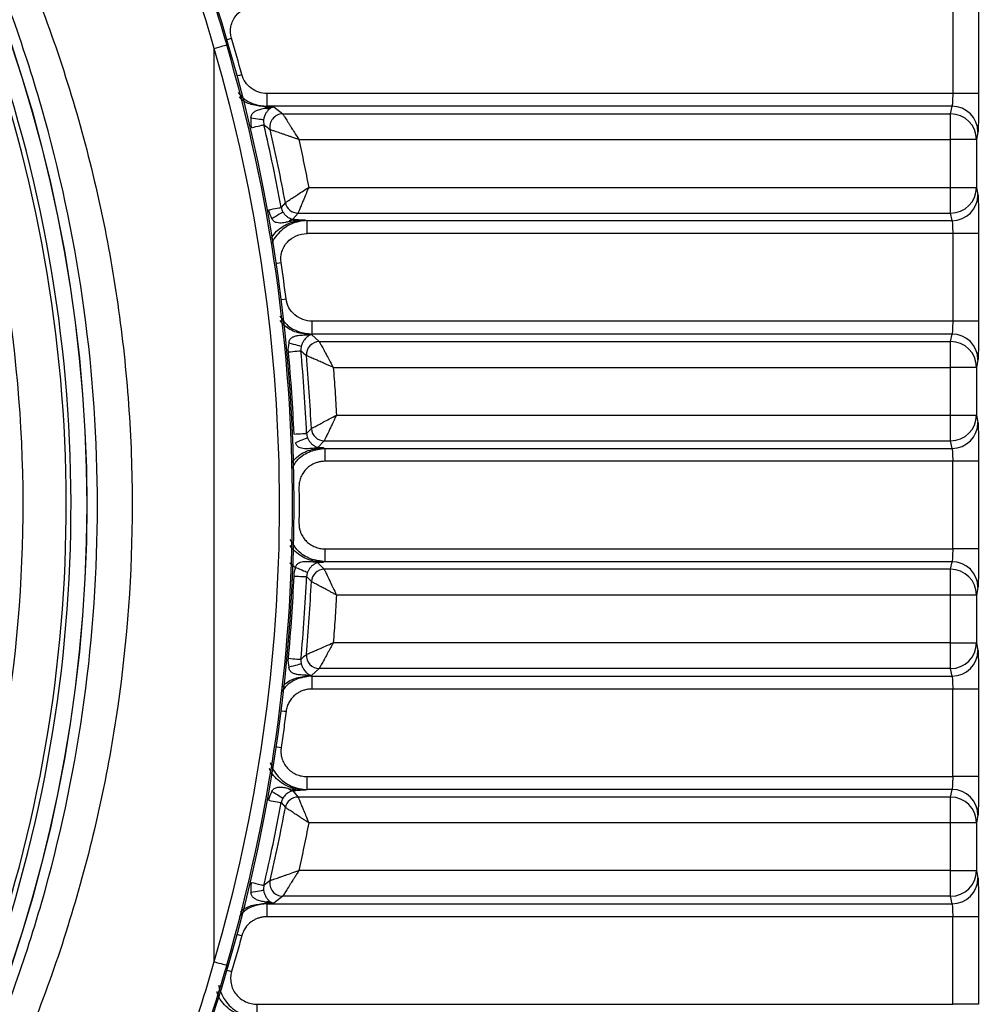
# Model space of a CAD drawing. Header units: millimetres. Extents: x 10 to 272, y 8 to 208.
# Tile 57 of 75: x 92.34 to 101.61, y 167.49 to 177. Entities that reach past the tile are written whole.
import ezdxf

# ---------------------------------------------------------------- set-up
doc = ezdxf.new("R2010")
doc.units = ezdxf.units.MM
doc.styles.add('SLDTEXTSTYLE1', font='TXT', dxfattribs={"width": 0.605})
doc.dimstyles.new('SLDDIMSTYLE3', dxfattribs={"dimtxt": 2.054655, "dimasz": 3, "dimexe": 0, "dimexo": 0.0625, "dimgap": 0.513664, "dimtad": 0, "dimtih": 1, "dimtoh": 1, "dimdec": 1, "dimlfac": 2, "dimrnd": 1e-09, "dimzin": 4, "dimdsep": 46, "dimtxsty": 'SLDTEXTSTYLE1', "dimsah": 1, "dimcen": 0.09, "dimadec": 0, "dimazin": 1, "dimtfac": 1, "dimtdec": 1, "dimtofl": 0, "dimtmove": 0, "dimatfit": 3, "dimfxl": 1, "dimfrac": 2, "dimtolj": 1, "dimtzin": 12, "dimarcsym": 0})

# ---------------------------------------------------------------- blocks, each defined once
blk = doc.blocks.new('_D_7')
at = {"color": 7, "linetype": 'Continuous', "lineweight": 18}
for p, q in [((79.1124, 170.3137), (79.1124, 145.36)), ((95.6124, 161.3137), (95.6124, 145.36)), ((105.8295, 148.4377), (105.1239, 148.4377)), ((105.1239, 148.4377), (105.1239, 145.2823)), ((111.3172, 148.4377), (112.0227, 148.4377)), ((112.0227, 148.4377), (112.0227, 145.2823)), ((79.1124, 146.86), (95.6124, 146.86)), ((95.6124, 146.86), (98.4604, 146.86)), ((105.1239, 145.2823), (105.8295, 145.2823)), ((112.0227, 145.2823), (111.3172, 145.2823))]:
    blk.add_line(p, q, dxfattribs=at)
for points in [[(79.1124, 146.86), (82.1124, 146.352), (82.1124, 147.368)], [(95.6124, 146.86), (92.6124, 147.368), (92.6124, 146.352)]]:
    blk.add_solid(points, dxfattribs=at)
at = {"color": 7, "linetype": 'Continuous', "lineweight": 18, "char_height": 2.11667, "attachment_point": 1, "style": 'SLDTEXTSTYLE1'}
for s, insert in [('33.0', (98.9307, 148.0108)), ('1.30', (105.8295, 148.0108))]:
    blk.add_mtext(s, dxfattribs=dict(at, insert=insert))
blk = doc.blocks.new('_D_8')
at = {"color": 7, "linetype": 'Continuous', "lineweight": 18}
for p, q in [((97.6124, 181.3137), (124.3057, 181.3137)), ((122.8057, 181.3137), (122.8057, 173.5934)), ((122.8057, 173.123), (122.1002, 173.123)), ((122.1002, 173.123), (122.1002, 169.9676)), ((128.2934, 173.123), (128.9989, 173.123)), ((128.9989, 173.123), (128.9989, 169.9676)), ((122.1002, 169.9676), (122.8057, 169.9676)), ((128.9989, 169.9676), (128.2934, 169.9676)), ((122.8057, 163.3137), (122.8057, 169.4973)), ((97.6124, 163.3137), (124.3057, 163.3137))]:
    blk.add_line(p, q, dxfattribs=at)
for points in [[(122.8057, 181.3137), (122.2977, 178.3137), (123.3137, 178.3137)], [(122.8057, 163.3137), (123.3137, 166.3137), (122.2977, 166.3137)]]:
    blk.add_solid(points, dxfattribs=at)
at = {"color": 7, "linetype": 'Continuous', "lineweight": 18, "char_height": 2.11667, "attachment_point": 1, "style": 'SLDTEXTSTYLE1'}
for s, insert in [('36.0', (115.9069, 172.6962)), ('1.42', (122.8057, 172.6962))]:
    blk.add_mtext(s, dxfattribs=dict(at, insert=insert))

msp = doc.modelspace()

# ---------------------------------------------------------------- linework, layer by layer
at = {"color": 7, "linetype": 'Continuous', "lineweight": 25}
for p, q in [((101.3486, 177.1367), (101.3486, 176.2906)), ((101.5986, 177.1367), (101.5986, 176.2906)), ((94.2156, 167.9029), (94.2156, 176.7245)), ((94.7258, 176.1661), (94.7258, 176.2906)), ((101.3486, 176.2906), (94.7258, 176.2906)), ((101.5986, 176.2906), (101.3486, 176.2906)), ((94.7258, 176.1661), (94.7115, 176.1612)), ((94.7115, 176.1612), (94.791, 176.1612)), ((94.7115, 176.1492), (94.7115, 176.1612)), ((101.3426, 176.1661), (94.7258, 176.1661)), ((94.791, 176.1612), (94.8767, 176.0933)), ((94.8767, 176.0933), (101.3281, 176.0933)), ((101.3281, 176.0933), (101.3426, 176.1661)), ((101.3281, 175.8442), (101.3281, 176.0933)), ((101.5926, 175.9171), (101.578, 175.8442)), ((95.0326, 175.8442), (101.3281, 175.8442)), ((101.3281, 175.3832), (101.3281, 175.8442)), ((101.578, 175.8442), (101.3281, 175.8442)), ((101.578, 175.8442), (101.578, 175.3832)), ((95.1279, 175.3832), (101.3281, 175.3832)), ((101.3281, 175.1341), (101.3281, 175.3832)), ((101.3281, 175.3832), (101.578, 175.3832)), ((101.578, 175.3832), (101.5926, 175.3103)), ((94.9022, 175.236), (94.8622, 175.1883)), ((95.0247, 175.1341), (94.9757, 175.0753)), ((95.0247, 175.1341), (101.3281, 175.1341)), ((101.3426, 175.0613), (101.3281, 175.1341)), ((95.0964, 175.0662), (95.1124, 175.0613)), ((95.1124, 175.0613), (101.3426, 175.0613)), ((95.1124, 174.9367), (95.1124, 175.0613)), ((101.3486, 174.9367), (95.1124, 174.9367)), ((101.5986, 174.9367), (101.3486, 174.9367)), ((101.3486, 174.9367), (101.3486, 174.0906)), ((101.5986, 174.9367), (101.5986, 174.0906)), ((95.1602, 173.9661), (95.1602, 174.0906)), ((101.3486, 174.0906), (95.1602, 174.0906)), ((101.5986, 174.0906), (101.3486, 174.0906)), ((95.1602, 173.9661), (95.1456, 173.9612)), ((95.1548, 173.9612), (95.2293, 173.8933)), ((101.3426, 173.9661), (95.1602, 173.9661)), ((95.2293, 173.8933), (101.3281, 173.8933)), ((101.3281, 173.8933), (101.3426, 173.9661)), ((101.3281, 173.6442), (101.3281, 173.8933)), ((101.5926, 173.7171), (101.578, 173.6442)), ((95.365, 173.6442), (101.3281, 173.6442)), ((101.3281, 173.1832), (101.3281, 173.6442)), ((101.578, 173.6442), (101.3281, 173.6442)), ((101.578, 173.6442), (101.578, 173.1832)), ((95.3962, 173.1832), (101.3281, 173.1832)), ((101.3281, 172.9341), (101.3281, 173.1832)), ((101.3281, 173.1832), (101.578, 173.1832)), ((101.578, 173.1832), (101.5926, 173.1103)), ((95.1533, 173.0529), (95.1075, 173.0053)), ((95.2777, 172.9341), (95.2169, 172.8705)), ((95.2777, 172.9341), (101.3281, 172.9341)), ((101.3426, 172.8613), (101.3281, 172.9341)), ((95.2169, 172.8705), (95.2715, 172.8662)), ((95.2715, 172.8662), (95.2866, 172.8613)), ((95.2866, 172.8613), (101.3426, 172.8613)), ((95.2866, 172.7367), (95.2866, 172.8613)), ((101.3486, 172.7367), (95.2866, 172.7367)), ((101.5986, 172.7367), (101.3486, 172.7367)), ((101.3486, 171.8906), (101.3486, 172.7367)), ((101.5986, 172.7367), (101.5986, 171.8906)), ((95.2866, 171.8906), (101.3486, 171.8906)), ((101.5986, 171.8906), (101.3486, 171.8906)), ((94.9445, 171.7562), (95.0014, 171.7112)), ((95.2715, 171.7612), (95.2169, 171.7568)), ((95.2169, 171.7568), (95.2777, 171.6933)), ((95.2866, 171.7661), (95.2715, 171.7612)), ((101.3426, 171.7661), (95.2866, 171.7661)), ((101.3281, 171.6933), (101.3426, 171.7661)), ((95.1075, 171.6221), (95.1533, 171.5745)), ((101.3281, 171.6933), (95.2777, 171.6933)), ((101.3281, 171.4442), (101.3281, 171.6933)), ((101.5926, 171.5171), (101.578, 171.4442)), ((101.3281, 171.4442), (95.3962, 171.4442)), ((101.3281, 170.9832), (101.3281, 171.4442)), ((101.578, 171.4442), (101.3281, 171.4442)), ((101.578, 171.4442), (101.578, 170.9832)), ((101.3281, 170.9832), (95.365, 170.9832)), ((101.3281, 170.7341), (101.3281, 170.9832)), ((101.3281, 170.9832), (101.578, 170.9832)), ((101.578, 170.9832), (101.5926, 170.9103)), ((95.1456, 170.6662), (95.1602, 170.6613)), ((95.2293, 170.7341), (95.1548, 170.6662)), ((95.1602, 170.6613), (101.3426, 170.6613)), ((95.1602, 170.5367), (95.1602, 170.6613)), ((101.3281, 170.7341), (95.2293, 170.7341)), ((101.3426, 170.6613), (101.3281, 170.7341)), ((101.3486, 170.5367), (95.1602, 170.5367)), ((101.5986, 170.5367), (101.3486, 170.5367)), ((101.3486, 169.6906), (101.3486, 170.5367)), ((101.5986, 170.5367), (101.5986, 169.6906)), ((95.1124, 169.5661), (95.1124, 169.6906)), ((95.1124, 169.6906), (101.3486, 169.6906)), ((101.5986, 169.6906), (101.3486, 169.6906)), ((94.9757, 169.5521), (95.0247, 169.4933)), ((95.1124, 169.5661), (95.0964, 169.5612)), ((101.3426, 169.5661), (95.1124, 169.5661)), ((101.3281, 169.4933), (101.3426, 169.5661)), ((94.8622, 169.439), (94.9022, 169.3914)), ((101.3281, 169.4933), (95.0247, 169.4933)), ((101.3281, 169.2442), (101.3281, 169.4933)), ((101.3281, 169.2442), (95.1279, 169.2442)), ((101.3281, 168.7832), (101.3281, 169.2442)), ((101.578, 169.2442), (101.3281, 169.2442)), ((101.5926, 169.3171), (101.578, 169.2442)), ((101.578, 169.2442), (101.578, 168.7832)), ((101.3281, 168.7832), (95.0326, 168.7832)), ((101.3281, 168.5341), (101.3281, 168.7832)), ((101.3281, 168.7832), (101.578, 168.7832)), ((101.578, 168.7832), (101.5926, 168.7103)), ((94.7115, 168.4662), (94.7115, 168.4782)), ((94.7115, 168.4662), (94.7258, 168.4613)), ((94.791, 168.4662), (94.7115, 168.4662)), ((94.8767, 168.5341), (94.791, 168.4662)), ((101.3281, 168.5341), (94.8767, 168.5341)), ((101.3426, 168.4613), (101.3281, 168.5341)), ((94.7258, 168.4613), (101.3426, 168.4613)), ((94.7258, 168.3367), (94.7258, 168.4613)), ((101.3486, 168.3367), (94.7258, 168.3367)), ((101.5986, 168.3367), (101.3486, 168.3367)), ((101.3486, 167.4906), (101.3486, 168.3367)), ((101.5986, 168.3367), (101.5986, 167.4906)), ((94.6308, 167.3661), (94.6308, 167.4906)), ((94.6308, 167.4906), (101.3486, 167.4906)), ((101.5986, 167.4906), (101.3486, 167.4906))]:
    msp.add_line(p, q, dxfattribs=at)
at = {"color": 7, "linetype": 'Continuous', "lineweight": 25, "flags": 128}
for points in [[(94.2156, 176.7245), (94.2387, 176.7313), (94.261, 176.7378), (94.2816, 176.7438), (94.2997, 176.7491), (94.3146, 176.7534), (94.3258, 176.7567), (94.3329, 176.7588), (94.3355, 176.7595)], [(94.3375, 176.8097), (94.3442, 176.8117), (94.3632, 176.8173), (94.3827, 176.8231)], [(94.4362, 176.4605), (94.443, 176.4623), (94.4621, 176.4675), (94.4818, 176.4728)], [(94.5702, 176.056), (94.5924, 176.0525), (94.6139, 176.0491), (94.634, 176.0459), (94.652, 176.0431), (94.6673, 176.0407), (94.6794, 176.0388), (94.688, 176.0374), (94.6927, 176.0367)], [(94.5739, 175.9595), (94.5963, 175.9648), (94.6179, 175.9699), (94.6381, 175.9747), (94.656, 175.9789), (94.6712, 175.9825), (94.683, 175.9853), (94.691, 175.9871), (94.6951, 175.9881)], [(94.7397, 175.166), (94.7624, 175.1701), (94.7843, 175.1741), (94.8047, 175.1778), (94.8228, 175.1811), (94.8381, 175.1839), (94.85, 175.1861), (94.8581, 175.1876), (94.8622, 175.1883)], [(94.8787, 175.1449), (94.8748, 175.1425), (94.8676, 175.138), (94.8572, 175.1316), (94.844, 175.1234), (94.8284, 175.1138), (94.811, 175.103), (94.7923, 175.0915), (94.773, 175.0795)], [(94.8147, 174.649), (94.8216, 174.65), (94.8412, 174.6529), (94.8614, 174.6559)], [(94.8627, 174.2998), (94.8696, 174.3007), (94.8893, 174.3032), (94.9095, 174.3057)], [(94.9288, 173.7935), (94.9518, 173.7956), (94.9739, 173.7977), (94.9945, 173.7996), (95.0129, 173.8013), (95.0284, 173.8028), (95.0404, 173.8039), (95.0487, 173.8047), (95.0528, 173.8051)], [(94.9359, 173.8803), (94.9578, 173.8746), (94.9789, 173.869), (94.9987, 173.8638), (95.0164, 173.8592), (95.0314, 173.8553), (95.0432, 173.8522), (95.0515, 173.85), (95.056, 173.8488)], [(94.9831, 172.9999), (95.0061, 173.0009), (95.0283, 173.0019), (95.049, 173.0028), (95.0674, 173.0036), (95.083, 173.0043), (95.0951, 173.0048), (95.1033, 173.0051), (95.1075, 173.0053)], [(95.1164, 172.9632), (95.1122, 172.9615), (95.1043, 172.9582), (95.0929, 172.9536), (95.0786, 172.9477), (95.0616, 172.9408), (95.0427, 172.9331), (95.0224, 172.9248), (95.0014, 172.9162)], [(95.0014, 171.7112), (95.0224, 171.7026), (95.0427, 171.6943), (95.0616, 171.6866), (95.0786, 171.6797), (95.0929, 171.6738), (95.1043, 171.6691), (95.1122, 171.6659), (95.1164, 171.6642)], [(94.9831, 171.6274), (95.0061, 171.6264), (95.0283, 171.6255), (95.049, 171.6246), (95.0674, 171.6238), (95.083, 171.6231), (95.0951, 171.6226), (95.1033, 171.6222), (95.1075, 171.6221)], [(94.9288, 170.8339), (94.9518, 170.8317), (94.9739, 170.8297), (94.9945, 170.8277), (95.0129, 170.826), (95.0284, 170.8246), (95.0404, 170.8235), (95.0487, 170.8227), (95.0528, 170.8223)], [(95.056, 170.7786), (95.0515, 170.7774), (95.0432, 170.7752), (95.0314, 170.7721), (95.0164, 170.7682), (94.9987, 170.7635), (94.9789, 170.7584), (94.9578, 170.7528), (94.9359, 170.7471)], [(94.8627, 170.3276), (94.8696, 170.3267), (94.8893, 170.3242), (94.9095, 170.3217)], [(94.8147, 169.9784), (94.8216, 169.9774), (94.8412, 169.9744), (94.8614, 169.9714)], [(94.773, 169.5479), (94.7923, 169.5359), (94.811, 169.5243), (94.8284, 169.5136), (94.844, 169.5039), (94.8572, 169.4958), (94.8676, 169.4893), (94.8748, 169.4849), (94.8787, 169.4825)], [(94.7397, 169.4614), (94.7624, 169.4573), (94.7843, 169.4533), (94.8047, 169.4495), (94.8228, 169.4462), (94.8381, 169.4434), (94.85, 169.4413), (94.8581, 169.4398), (94.8622, 169.439)], [(94.5739, 168.6679), (94.5963, 168.6626), (94.6179, 168.6575), (94.6381, 168.6527), (94.656, 168.6485), (94.6712, 168.6449), (94.683, 168.6421), (94.691, 168.6402), (94.6951, 168.6393)], [(94.6927, 168.5907), (94.688, 168.5899), (94.6794, 168.5886), (94.6673, 168.5867), (94.652, 168.5843), (94.634, 168.5814), (94.6139, 168.5783), (94.5924, 168.5749), (94.5702, 168.5714)], [(94.4362, 168.1669), (94.443, 168.165), (94.4621, 168.1599), (94.4818, 168.1545)], [(94.2156, 167.9029), (94.2387, 167.8961), (94.261, 167.8896), (94.2816, 167.8836), (94.2997, 167.8783), (94.3146, 167.8739), (94.3258, 167.8707), (94.3329, 167.8686), (94.3355, 167.8678)], [(94.3384, 167.8208), (94.3451, 167.8188), (94.3641, 167.8132), (94.3836, 167.8074)]]:
    msp.add_lwpolyline(points, dxfattribs=at)
at = {"color": 7, "linetype": 'Continuous', "lineweight": 25}
for radius in [13.8722, 13.8708]:
    msp.add_circle((79.1124, 172.3137), radius, dxfattribs=at)
for centre, radius, start, end in [((79.1124, 172.3137), 15.875, 327.53824, 32.46176), ((79.1124, 172.3137), 13.6734, 340.19547, 20.04955), ((79.1124, 172.3137), 13.7197, 340.19661, 20.04955), ((79.1124, 172.3137), 13.2568, 340.19547, 20.04955), ((79.1124, 172.3137), 15.859, 343.71973, 16.28027), ((79.1124, 172.3137), 15.7341, 343.71973, 16.28027), ((94.7392, 176.22), 0.0761, 248.62044, 282.45028), ((94.8782, 175.9675), 0.1257, 90.68202, 192.37157), ((101.3281, 175.8433), 0.25, 0.20738, 90.00264), ((101.3426, 175.9162), 0.25, 0.20722, 90.00237), ((79.1124, 172.3137), 16.01, 10.34375, 13.26809), ((79.1124, 172.3137), 16.0579, 10.48538, 13.05371), ((101.3281, 175.3841), 0.25, 269.99739, 359.7926), ((101.3426, 175.3112), 0.25, 269.99766, 359.79275), ((95.0255, 175.2597), 0.1256, 190.89181, 269.59352), ((94.9863, 175.01), 0.0662, 99.28424, 142.46122), ((95.2306, 173.7676), 0.1257, 90.56841, 184.59), ((101.3281, 173.6433), 0.25, 0.20743, 90.00261), ((101.3426, 173.7162), 0.25, 0.20723, 90.00236), ((79.1124, 172.3137), 16.01, 2.47594, 5.34508), ((79.1124, 172.3137), 16.0579, 2.63854, 5.1587), ((101.3281, 173.1841), 0.25, 269.99742, 359.79257), ((95.2788, 173.0597), 0.1256, 183.11837, 269.52049), ((101.3426, 173.1112), 0.25, 269.99765, 359.79275), ((95.2234, 172.8093), 0.0616, 96.02249, 117.9555), ((95.2234, 171.8181), 0.0616, 242.0445, 263.97751), ((101.3426, 171.5162), 0.25, 0.20725, 90.00235), ((79.1124, 172.3137), 16.01, 354.65492, 357.52406), ((95.2788, 171.5676), 0.1256, 90.47951, 176.88163), ((101.3281, 171.4433), 0.25, 0.20743, 90.00258), ((79.1124, 172.3137), 16.0579, 354.8413, 357.36146), ((101.3281, 170.9841), 0.25, 269.99739, 359.79257), ((95.2306, 170.8598), 0.1257, 175.41, 269.43159), ((101.3426, 170.9112), 0.25, 269.99764, 359.79277), ((94.9863, 169.6173), 0.0662, 217.53878, 260.71576), ((101.3426, 169.3162), 0.25, 0.20725, 90.00234), ((79.1124, 172.3137), 16.01, 346.73191, 349.65625), ((95.0255, 169.3677), 0.1256, 90.40648, 169.10819), ((101.3281, 169.2433), 0.25, 0.2074, 90.00261), ((79.1124, 172.3137), 16.0579, 346.94629, 349.51462), ((101.3281, 168.7841), 0.25, 269.99736, 359.79262), ((94.8782, 168.6598), 0.1257, 167.62843, 269.31798), ((101.3426, 168.7112), 0.25, 269.99763, 359.79278), ((94.7392, 168.4074), 0.0761, 77.54972, 111.37956)]:
    msp.add_arc(centre, radius, start, end, dxfattribs=at)
for points, knots in [([(92.4871, 180.8286), (92.8898, 180.1992), (93.2454, 179.5445), (93.7082, 178.5265), (93.8506, 178.1811), (94.1115, 177.4785), (94.2301, 177.1207), (94.3355, 176.7595)], [0, 0, 0, 0, 0.5, 0.5, 0.75, 0.75, 1, 1, 1, 1]), ([(94.2156, 176.7245), (94.0096, 177.4416), (93.7555, 178.1368), (93.154, 179.483), (92.8066, 180.1341), (92.4117, 180.7614)], [0, 0, 0, 0, 0.5, 0.5, 1, 1, 1, 1]), ([(91.2747, 179.6709), (91.6178, 179.1303), (91.9238, 178.5661), (92.3239, 177.6869), (92.4474, 177.3882), (92.674, 176.7801), (92.7775, 176.4694), (93.0533, 175.5299), (93.191, 174.896), (93.3295, 173.9342), (93.3643, 173.6117), (93.4108, 172.9632), (93.4226, 172.6365), (93.4223, 171.6547), (93.3751, 171.0082), (93.1908, 169.7309), (93.0537, 169.1001), (92.78, 168.1659), (92.6769, 167.8555), (92.4494, 167.2442), (92.3255, 166.9443), (91.9243, 166.0619), (91.6177, 165.4969), (91.2747, 164.9565)], [0, 0, 0, 0, 0.125, 0.125, 0.1875, 0.1875, 0.25, 0.25, 0.375, 0.375, 0.4375, 0.4375, 0.5, 0.5, 0.625, 0.625, 0.75, 0.75, 0.8125, 0.8125, 0.875, 0.875, 1, 1, 1, 1]), ([(91.0999, 165.1489), (91.4202, 165.68), (91.7053, 166.234), (92.0771, 167.0965), (92.1917, 167.3894), (92.4017, 167.9853), (92.4967, 168.2874), (92.7488, 169.1964), (92.8747, 169.8095), (93.0439, 171.0494), (93.087, 171.6761), (93.0874, 172.9438), (93.0444, 173.5734), (92.8749, 174.8178), (92.7484, 175.4336), (92.4945, 176.3473), (92.3992, 176.6497), (92.1899, 177.2427), (92.0756, 177.5343), (91.7048, 178.3941), (91.4203, 178.9472), (91.0999, 179.4785)], [0, 0, 0, 0, 0.125, 0.125, 0.1875, 0.1875, 0.25, 0.25, 0.375, 0.375, 0.5, 0.5, 0.625, 0.625, 0.75, 0.75, 0.8125, 0.8125, 0.875, 0.875, 1, 1, 1, 1]), ([(94.3827, 176.8231), (94.3718, 176.8599), (94.3697, 176.8998), (94.3842, 176.9751), (94.4008, 177.0111), (94.4729, 177.1018), (94.5496, 177.1367), (94.6274, 177.1367)], [0, 0, 0, 0, 0.25, 0.25, 0.5, 0.5, 1, 1, 1, 1]), ([(94.7258, 176.2906), (94.671, 176.2906), (94.6169, 176.3079), (94.5288, 176.3727), (94.4962, 176.4197), (94.4818, 176.4728)], [0, 0, 0, 0, 0.5, 0.5, 1, 1, 1, 1]), ([(94.4456, 176.2997), (94.4629, 176.2794), (94.5066, 176.2283), (94.6059, 176.1787), (94.6859, 176.1703), (94.7258, 176.1661)], [0, 0, 0, 0, 0.248179, 0.624904, 1, 1, 1, 1]), ([(101.3486, 176.2906), (101.3486, 176.2598), (101.348, 176.2292), (101.3458, 176.1836), (101.3442, 176.1688), (101.3426, 176.1661)], [0, 0, 0, 0, 0.5, 0.5, 1, 1, 1, 1]), ([(101.5986, 176.2906), (101.5985, 176.2791), (101.5985, 176.256), (101.5984, 176.2218), (101.5983, 176.188), (101.598, 176.144), (101.5976, 176.0919), (101.5969, 176.0364), (101.596, 175.9895), (101.5949, 175.9532), (101.5938, 175.927), (101.593, 175.9204), (101.5926, 175.9171)], [0, 0, 0, 0, 0.062355, 0.124391, 0.18664, 0.24963, 0.374549, 0.498725, 0.622646, 0.748772, 0.87429, 1, 1, 1, 1]), ([(94.7115, 176.1612), (94.6702, 176.165), (94.5881, 176.1726), (94.4983, 176.2111), (94.4631, 176.2489), (94.4562, 176.2564)], [0, 0, 0, 0, 0.446684, 0.890001, 1, 1, 1, 1]), ([(94.5702, 176.056), (94.5707, 176.0612), (94.5718, 176.0715), (94.5776, 176.0858), (94.586, 176.0985), (94.5969, 176.1094), (94.6099, 176.1187), (94.6322, 176.1299), (94.6658, 176.1404), (94.6957, 176.1461), (94.7115, 176.1492)], [0, 0, 0, 0, 0.0786782, 0.1561396, 0.2351429, 0.3178825, 0.406017, 0.5007969, 0.7371431, 1, 1, 1, 1]), ([(94.7556, 176.1457), (94.7536, 176.1443), (94.7476, 176.1399), (94.7388, 176.1317), (94.7297, 176.1213), (94.7199, 176.108), (94.7093, 176.0902), (94.6984, 176.065), (94.6945, 176.0456), (94.6927, 176.0367)], [0, 0, 0, 0, 0.080018, 0.25071, 0.388903, 0.500229, 0.69841, 0.862101, 1, 1, 1, 1]), ([(94.8767, 176.0933), (94.8775, 176.092), (94.8791, 176.0895), (94.8847, 176.0808), (94.8926, 176.0683), (94.903, 176.0516), (94.9159, 176.0309), (94.9304, 176.0078), (94.9461, 175.9827), (94.9657, 175.9513), (94.9948, 175.9053), (95.0186, 175.8669), (95.0326, 175.8442)], [0, 0, 0, 0, 0.0754754, 0.1535847, 0.2347448, 0.3193276, 0.4076619, 0.5000363, 0.5800142, 0.6666152, 0.803794, 1, 1, 1, 1]), ([(95.0326, 175.8442), (95.019, 175.849), (94.9938, 175.8578), (94.9593, 175.8698), (94.9314, 175.8796), (94.9047, 175.889), (94.8786, 175.8981), (94.8412, 175.9111), (94.8011, 175.9247), (94.7668, 175.9365), (94.7591, 175.9393), (94.7554, 175.9406)], [0, 0, 0, 0, 0.106451, 0.197598, 0.273469, 0.33409, 0.420815, 0.500791, 0.681309, 0.846771, 1, 1, 1, 1]), ([(94.9022, 175.236), (94.9033, 175.2367), (94.9055, 175.2382), (94.9131, 175.2431), (94.9239, 175.2502), (94.9383, 175.2595), (94.9563, 175.2711), (94.9804, 175.2867), (95.0148, 175.3095), (95.0652, 175.3424), (95.1056, 175.3687), (95.1279, 175.3832)], [0, 0, 0, 0, 0.07734, 0.156834, 0.238665, 0.323001, 0.409997, 0.499798, 0.627488, 0.794192, 1, 1, 1, 1]), ([(95.1279, 175.3832), (95.1234, 175.3721), (95.1146, 175.3509), (95.1023, 175.3206), (95.0912, 175.2936), (95.0814, 175.27), (95.0728, 175.2496), (95.0655, 175.2323), (95.0542, 175.2053), (95.041, 175.173), (95.0288, 175.1439), (95.026, 175.1373), (95.0247, 175.1341)], [0, 0, 0, 0, 0.092665, 0.1783, 0.256908, 0.328496, 0.393071, 0.450644, 0.501234, 0.677515, 0.843339, 1, 1, 1, 1]), ([(101.5926, 175.3103), (101.5928, 175.309), (101.5932, 175.3063), (101.5938, 175.2982), (101.5944, 175.2872), (101.5951, 175.2684), (101.596, 175.238), (101.5969, 175.1912), (101.5976, 175.1356), (101.5981, 175.0731), (101.5985, 175.0061), (101.5985, 174.9599), (101.5986, 174.9367)], [0, 0, 0, 0, 0.062871, 0.125378, 0.188064, 0.251468, 0.376638, 0.501503, 0.625069, 0.750817, 0.87531, 1, 1, 1, 1]), ([(94.8787, 175.1449), (94.8814, 175.1407), (94.887, 175.1321), (94.8967, 175.1205), (94.9074, 175.1098), (94.919, 175.1002), (94.9301, 175.0927), (94.9415, 175.0862), (94.9531, 175.081), (94.9646, 175.0772), (94.9724, 175.0759), (94.9757, 175.0753)], [0, 0, 0, 0, 0.082634, 0.171738, 0.269941, 0.379179, 0.500858, 0.606556, 0.75046, 0.896977, 1, 1, 1, 1]), ([(94.7669, 174.8935), (94.7786, 174.9108), (94.8054, 174.9506), (94.8639, 174.9986), (94.9592, 175.0525), (95.0415, 175.0607), (95.0964, 175.0662)], [0, 0, 0, 0, 0.161137, 0.368859, 0.578987, 1, 1, 1, 1]), ([(95.1124, 175.0613), (95.0862, 175.0595), (95.0338, 175.0561), (94.9584, 175.0304), (94.8893, 174.9908), (94.8306, 174.9367), (94.7908, 174.8849), (94.7769, 174.8497), (94.7727, 174.8392)], [0, 0, 0, 0, 0.1832311, 0.3666649, 0.5513918, 0.7360738, 0.9216401, 1, 1, 1, 1]), ([(94.9339, 175.0503), (94.9236, 175.0481), (94.9036, 175.0437), (94.875, 175.039), (94.8461, 175.0371), (94.8175, 175.0403), (94.7894, 175.0538), (94.7784, 175.071), (94.773, 175.0795)], [0, 0, 0, 0, 0.176948, 0.342323, 0.499048, 0.680917, 0.842321, 1, 1, 1, 1]), ([(95.0964, 175.0662), (95.0797, 175.0663), (95.0483, 175.0665), (95.0045, 175.0626), (94.9671, 175.0572), (94.9443, 175.0525), (94.9339, 175.0503)], [0, 0, 0, 0, 0.306993, 0.574909, 0.805715, 1, 1, 1, 1]), ([(94.9757, 175.0753), (94.9939, 175.074), (95.0353, 175.0711), (95.0745, 175.068), (95.0964, 175.0662)], [0, 0, 0, 0, 0.440716, 1, 1, 1, 1]), ([(101.3426, 175.0613), (101.3442, 175.0586), (101.3458, 175.0438), (101.348, 174.9982), (101.3486, 174.9676), (101.3486, 174.9367)], [0, 0, 0, 0, 0.5, 0.5, 1, 1, 1, 1]), ([(94.8614, 174.6559), (94.8561, 174.6911), (94.8588, 174.7278), (94.8795, 174.7958), (94.8977, 174.8276), (94.9694, 174.9065), (95.0403, 174.9367), (95.1124, 174.9367)], [0, 0, 0, 0, 0.25, 0.25, 0.5, 0.5, 1, 1, 1, 1]), ([(95.1602, 174.0906), (95.0998, 174.0906), (95.0401, 174.1116), (94.9477, 174.1898), (94.9171, 174.2452), (94.9095, 174.3057)], [0, 0, 0, 0, 0.5, 0.5, 1, 1, 1, 1]), ([(94.848, 174.1416), (94.8687, 174.112), (94.9151, 174.0457), (95.0278, 173.9812), (95.1162, 173.9711), (95.1602, 173.9661)], [0, 0, 0, 0, 0.287741, 0.645022, 1, 1, 1, 1]), ([(95.1456, 173.9612), (95.1, 173.9658), (95.0093, 173.9749), (94.9044, 174.0276), (94.865, 174.0804), (94.8529, 174.0967)], [0, 0, 0, 0, 0.412257, 0.818802, 1, 1, 1, 1]), ([(101.3486, 174.0906), (101.3486, 174.0598), (101.348, 174.0292), (101.3458, 173.9836), (101.3442, 173.9688), (101.3426, 173.9661)], [0, 0, 0, 0, 0.5, 0.5, 1, 1, 1, 1]), ([(101.5986, 174.0906), (101.5985, 174.0791), (101.5985, 174.056), (101.5984, 174.0218), (101.5983, 173.988), (101.598, 173.944), (101.5976, 173.8919), (101.5969, 173.8364), (101.596, 173.7895), (101.5949, 173.7532), (101.5938, 173.727), (101.593, 173.7204), (101.5926, 173.7171)], [0, 0, 0, 0, 0.062355, 0.124391, 0.18664, 0.24963, 0.374549, 0.498725, 0.622646, 0.748772, 0.87429, 1, 1, 1, 1]), ([(94.9359, 173.8803), (94.9369, 173.8861), (94.9388, 173.8973), (94.9464, 173.9123), (94.9565, 173.9248), (94.9723, 173.937), (94.9957, 173.9467), (95.024, 173.9525), (95.0545, 173.9557), (95.0868, 173.9576), (95.1172, 173.9592), (95.1377, 173.9602), (95.1456, 173.9606)], [0, 0, 0, 0, 0.064267, 0.125957, 0.187562, 0.251203, 0.364965, 0.500484, 0.61579, 0.750244, 0.904133, 1, 1, 1, 1]), ([(95.1507, 173.9602), (95.1465, 173.9587), (95.1393, 173.9561), (95.1254, 173.9483), (95.1106, 173.9375), (95.0938, 173.9206), (95.0802, 173.903), (95.0662, 173.8805), (95.0592, 173.8587), (95.056, 173.8488)], [0, 0, 0, 0, 0.142868, 0.249805, 0.499669, 0.636329, 0.749923, 0.885571, 1, 1, 1, 1]), ([(95.2293, 173.8933), (95.23, 173.892), (95.2314, 173.8895), (95.2362, 173.881), (95.2429, 173.8687), (95.2518, 173.8524), (95.2628, 173.8321), (95.2775, 173.805), (95.2988, 173.7669), (95.3286, 173.712), (95.3521, 173.6683), (95.365, 173.6442)], [0, 0, 0, 0, 0.076312, 0.155038, 0.236496, 0.320972, 0.408722, 0.499975, 0.62747, 0.794118, 1, 1, 1, 1]), ([(95.365, 173.6442), (95.3536, 173.6492), (95.3317, 173.6588), (95.3006, 173.6723), (95.2728, 173.6843), (95.2485, 173.695), (95.2275, 173.7042), (95.2098, 173.7121), (95.1816, 173.7246), (95.1472, 173.7392), (95.1158, 173.7529), (95.1087, 173.756), (95.1053, 173.7575)], [0, 0, 0, 0, 0.093892, 0.180315, 0.259284, 0.330818, 0.394938, 0.451666, 0.501031, 0.679777, 0.845372, 1, 1, 1, 1]), ([(95.1533, 173.0529), (95.1545, 173.0536), (95.157, 173.0549), (95.1652, 173.0593), (95.1769, 173.0656), (95.1927, 173.074), (95.2122, 173.0843), (95.2383, 173.0982), (95.2754, 173.1185), (95.3293, 173.1474), (95.3724, 173.1704), (95.3962, 173.1832)], [0, 0, 0, 0, 0.076857, 0.155995, 0.237654, 0.322053, 0.409393, 0.499861, 0.626984, 0.793651, 1, 1, 1, 1]), ([(95.3962, 173.1832), (95.391, 173.1722), (95.3811, 173.1511), (95.367, 173.121), (95.3544, 173.0942), (95.3432, 173.0707), (95.3334, 173.0504), (95.3251, 173.0332), (95.312, 173.0062), (95.2967, 172.9736), (95.2826, 172.944), (95.2793, 172.9373), (95.2777, 172.9341)], [0, 0, 0, 0, 0.092952, 0.178773, 0.257467, 0.329041, 0.393506, 0.450874, 0.501168, 0.678473, 0.844189, 1, 1, 1, 1]), ([(101.5926, 173.1103), (101.5928, 173.109), (101.5932, 173.1063), (101.5938, 173.0982), (101.5944, 173.0872), (101.5951, 173.0684), (101.596, 173.038), (101.5969, 172.9912), (101.5976, 172.9356), (101.5981, 172.8731), (101.5985, 172.8061), (101.5985, 172.7599), (101.5986, 172.7367)], [0, 0, 0, 0, 0.062871, 0.125378, 0.188064, 0.251468, 0.376638, 0.501503, 0.625069, 0.750817, 0.87531, 1, 1, 1, 1]), ([(95.1164, 172.9632), (95.1182, 172.9591), (95.1218, 172.9506), (95.1285, 172.9389), (95.1359, 172.9278), (95.1454, 172.9157), (95.1572, 172.9034), (95.1743, 172.889), (95.1901, 172.8796), (95.2025, 172.8743), (95.21, 172.8718), (95.2146, 172.871), (95.2169, 172.8705)], [0, 0, 0, 0, 0.05709, 0.116989, 0.181118, 0.250665, 0.364643, 0.500253, 0.750035, 0.87485, 0.938, 1, 1, 1, 1]), ([(94.9661, 172.6684), (94.9837, 172.6985), (95.0258, 172.7707), (95.1432, 172.8432), (95.2389, 172.8553), (95.2866, 172.8613)], [0, 0, 0, 0, 0.263865, 0.633234, 1, 1, 1, 1]), ([(94.9675, 172.7264), (94.9773, 172.7384), (95.0184, 172.7888), (95.1219, 172.8511), (95.2214, 172.8611), (95.2715, 172.8662)], [0, 0, 0, 0, 0.135173, 0.564383, 1, 1, 1, 1]), ([(95.1945, 172.8637), (95.1859, 172.8629), (95.1673, 172.8612), (95.1314, 172.8583), (95.0946, 172.8566), (95.0595, 172.8608), (95.0343, 172.8697), (95.012, 172.8876), (95.0049, 172.9065), (95.0014, 172.9162)], [0, 0, 0, 0, 0.115203, 0.250076, 0.50008, 0.634236, 0.749756, 0.873133, 1, 1, 1, 1]), ([(95.2715, 172.8662), (95.2573, 172.8664), (95.2455, 172.8665), (95.2201, 172.8657), (95.2073, 172.8649), (95.1945, 172.8637)], [0, 0, 0, 0, 0.5, 0.5, 1, 1, 1, 1]), ([(101.3426, 172.8613), (101.3442, 172.8586), (101.3458, 172.8438), (101.348, 172.7982), (101.3486, 172.7676), (101.3486, 172.7367)], [0, 0, 0, 0, 0.5, 0.5, 1, 1, 1, 1]), ([(95.2866, 172.7367), (95.2756, 172.7363), (95.2536, 172.7354), (95.2213, 172.7291), (95.185, 172.7176), (95.1459, 172.6979), (95.1073, 172.6678), (95.0751, 172.6303), (95.0517, 172.5872), (95.0362, 172.5397), (95.0345, 172.5069), (95.0336, 172.4902)], [0, 0, 0, 0, 0.084441, 0.167637, 0.250812, 0.374859, 0.49991, 0.622664, 0.749393, 0.873199, 1, 1, 1, 1]), ([(95.0336, 172.1372), (95.034, 172.1262), (95.0348, 172.1043), (95.0415, 172.0721), (95.0539, 172.036), (95.0749, 171.9975), (95.1066, 171.9603), (95.1454, 171.9298), (95.1892, 171.9078), (95.237, 171.8934), (95.2699, 171.8916), (95.2866, 171.8906)], [0, 0, 0, 0, 0.083827, 0.166878, 0.250653, 0.374337, 0.499744, 0.621747, 0.748938, 0.872463, 1, 1, 1, 1]), ([(95.2866, 171.7661), (95.2387, 171.7721), (95.1426, 171.784), (95.0183, 171.8631), (94.972, 171.9439), (94.9499, 171.9824)], [0, 0, 0, 0, 0.34282, 0.6869732, 1, 1, 1, 1]), ([(95.2715, 171.7612), (95.2209, 171.7659), (95.1205, 171.7753), (95.0144, 171.8466), (94.9612, 171.9008), (94.9489, 171.923), (94.9485, 171.9237)], [0, 0, 0, 0, 0.401356, 0.796818, 0.993727, 1, 1, 1, 1]), ([(95.2866, 171.7661), (95.2866, 171.7686), (95.2866, 171.7823), (95.2866, 171.8301), (95.2866, 171.8625), (95.2866, 171.8906)], [0, 0, 0, 0, 0.5, 0.5, 1, 1, 1, 1]), ([(101.3486, 171.8906), (101.3486, 171.8598), (101.348, 171.8292), (101.3458, 171.7836), (101.3442, 171.7688), (101.3426, 171.7661)], [0, 0, 0, 0, 0.5, 0.5, 1, 1, 1, 1]), ([(101.5986, 171.8906), (101.5985, 171.8791), (101.5985, 171.856), (101.5984, 171.8218), (101.5983, 171.788), (101.598, 171.744), (101.5976, 171.6919), (101.5969, 171.6364), (101.596, 171.5895), (101.5949, 171.5532), (101.5938, 171.527), (101.593, 171.5204), (101.5926, 171.5171)], [0, 0, 0, 0, 0.062355, 0.124391, 0.18664, 0.24963, 0.374549, 0.498725, 0.622646, 0.748772, 0.87429, 1, 1, 1, 1]), ([(95.0014, 171.7112), (95.0029, 171.7162), (95.0059, 171.7259), (95.0138, 171.7386), (95.0236, 171.749), (95.0382, 171.7591), (95.0595, 171.7666), (95.0945, 171.7708), (95.1314, 171.769), (95.1673, 171.7662), (95.1859, 171.7645), (95.1945, 171.7637)], [0, 0, 0, 0, 0.0651716, 0.1274347, 0.1888361, 0.2512193, 0.3665655, 0.5006523, 0.7502736, 0.8849473, 1, 1, 1, 1]), ([(95.2169, 171.7568), (95.2148, 171.7564), (95.2103, 171.7556), (95.2026, 171.7531), (95.1902, 171.7477), (95.1744, 171.7384), (95.1572, 171.724), (95.1431, 171.7092), (95.1285, 171.6903), (95.1203, 171.6725), (95.1164, 171.6642)], [0, 0, 0, 0, 0.057262, 0.125236, 0.250187, 0.500104, 0.635745, 0.749853, 0.883367, 1, 1, 1, 1]), ([(95.1945, 171.7637), (95.2073, 171.7624), (95.2201, 171.7617), (95.2455, 171.7608), (95.2573, 171.761), (95.2715, 171.7612)], [0, 0, 0, 0, 0.5, 0.5, 1, 1, 1, 1]), ([(95.2777, 171.6933), (95.2783, 171.692), (95.2795, 171.6895), (95.2836, 171.6811), (95.2894, 171.669), (95.2971, 171.6529), (95.3066, 171.6329), (95.3192, 171.6061), (95.3378, 171.568), (95.3641, 171.5126), (95.3848, 171.4685), (95.3962, 171.4442)], [0, 0, 0, 0, 0.07693, 0.15611, 0.237782, 0.322166, 0.409463, 0.499852, 0.628012, 0.79471, 1, 1, 1, 1]), ([(95.3962, 171.4442), (95.3855, 171.45), (95.3648, 171.4611), (95.3354, 171.4767), (95.3092, 171.4907), (95.2863, 171.5031), (95.2666, 171.5137), (95.25, 171.5228), (95.2237, 171.5371), (95.1918, 171.5538), (95.163, 171.5692), (95.1565, 171.5727), (95.1533, 171.5745)], [0, 0, 0, 0, 0.09355, 0.179756, 0.258631, 0.330191, 0.394452, 0.451434, 0.501161, 0.678587, 0.844304, 1, 1, 1, 1]), ([(95.1053, 170.8698), (95.1066, 170.8704), (95.1092, 170.8716), (95.1182, 170.8755), (95.1309, 170.8811), (95.148, 170.8884), (95.1692, 170.8975), (95.1974, 170.9096), (95.237, 170.9274), (95.2942, 170.9524), (95.3398, 170.9722), (95.365, 170.9832)], [0, 0, 0, 0, 0.076244, 0.154932, 0.236378, 0.320867, 0.408658, 0.499987, 0.626428, 0.793037, 1, 1, 1, 1]), ([(95.365, 170.9832), (95.3592, 170.9723), (95.3479, 170.9513), (95.3319, 170.9216), (95.3175, 170.8949), (95.3048, 170.8716), (95.2937, 170.8515), (95.2842, 170.8344), (95.2692, 170.8072), (95.2515, 170.7742), (95.235, 170.7442), (95.2312, 170.7374), (95.2293, 170.7341)], [0, 0, 0, 0, 0.09328, 0.17931, 0.258098, 0.329651, 0.39398, 0.451102, 0.501041, 0.679673, 0.845267, 1, 1, 1, 1]), ([(101.5926, 170.9103), (101.5928, 170.909), (101.5932, 170.9063), (101.5938, 170.8982), (101.5944, 170.8872), (101.5951, 170.8684), (101.596, 170.838), (101.5969, 170.7912), (101.5976, 170.7356), (101.5981, 170.6731), (101.5985, 170.6061), (101.5985, 170.5599), (101.5986, 170.5367)], [0, 0, 0, 0, 0.062871, 0.125378, 0.188064, 0.251468, 0.376638, 0.501503, 0.625069, 0.750817, 0.87531, 1, 1, 1, 1]), ([(95.1456, 170.6668), (95.1377, 170.6671), (95.1172, 170.6682), (95.0867, 170.6698), (95.0544, 170.6717), (95.024, 170.6749), (94.9955, 170.6808), (94.9678, 170.6923), (94.944, 170.7136), (94.9386, 170.7359), (94.9359, 170.7471)], [0, 0, 0, 0, 0.096111, 0.250419, 0.385118, 0.500709, 0.636629, 0.750846, 0.875154, 1, 1, 1, 1]), ([(95.056, 170.7786), (95.0574, 170.7737), (95.0603, 170.7635), (95.0663, 170.7493), (95.0732, 170.7359), (95.0824, 170.7215), (95.0938, 170.7069), (95.1105, 170.6899), (95.1251, 170.6793), (95.1391, 170.6714), (95.1463, 170.6687), (95.1507, 170.6672)], [0, 0, 0, 0, 0.055632, 0.114925, 0.179541, 0.250794, 0.364045, 0.500376, 0.75013, 0.850024, 1, 1, 1, 1]), ([(95.1602, 170.6613), (95.1163, 170.6562), (95.0281, 170.646), (94.9213, 170.5864), (94.879, 170.527), (94.8626, 170.504)], [0, 0, 0, 0, 0.378609, 0.759674, 1, 1, 1, 1]), ([(94.87, 170.5516), (94.877, 170.5605), (94.9118, 170.6054), (95.01, 170.6522), (95.1002, 170.6615), (95.1456, 170.6662)], [0, 0, 0, 0, 0.109685, 0.552858, 1, 1, 1, 1]), ([(101.3426, 170.6613), (101.3442, 170.6586), (101.3458, 170.6438), (101.348, 170.5982), (101.3486, 170.5676), (101.3486, 170.5367)], [0, 0, 0, 0, 0.5, 0.5, 1, 1, 1, 1]), ([(95.1602, 170.5367), (95.1478, 170.5362), (95.1233, 170.5352), (95.0877, 170.5276), (95.0541, 170.5155), (95.0225, 170.4986), (94.9911, 170.4757), (94.9613, 170.4456), (94.9363, 170.4081), (94.9177, 170.3664), (94.9123, 170.3367), (94.9095, 170.3217)], [0, 0, 0, 0, 0.1034256, 0.2031977, 0.3012278, 0.3995293, 0.5000991, 0.6234397, 0.7499056, 0.8730971, 1, 1, 1, 1]), ([(94.8614, 169.9714), (94.8602, 169.9595), (94.8579, 169.9359), (94.8609, 169.9001), (94.87, 169.8596), (94.8886, 169.8156), (94.9198, 169.7725), (94.96, 169.7368), (95.0068, 169.711), (95.0584, 169.6939), (95.0942, 169.6917), (95.1124, 169.6906)], [0, 0, 0, 0, 0.083873, 0.166842, 0.250645, 0.37452, 0.49968, 0.621545, 0.748895, 0.872516, 1, 1, 1, 1]), ([(94.7567, 169.8255), (94.7655, 169.8022), (94.7837, 169.754), (94.8303, 169.6905), (94.8894, 169.6366), (94.9584, 169.5969), (95.0338, 169.5713), (95.0862, 169.5678), (95.1124, 169.5661)], [0, 0, 0, 0, 0.157883, 0.327438, 0.496184, 0.664972, 0.832579, 1, 1, 1, 1]), ([(95.0964, 169.5612), (95.0416, 169.5667), (94.9595, 169.575), (94.8634, 169.6285), (94.8026, 169.6817), (94.7634, 169.7298), (94.7505, 169.7613), (94.7477, 169.7679)], [0, 0, 0, 0, 0.382329, 0.573149, 0.761784, 0.949678, 1, 1, 1, 1]), ([(101.3486, 169.6906), (101.3486, 169.6598), (101.348, 169.6292), (101.3458, 169.5836), (101.3442, 169.5688), (101.3426, 169.5661)], [0, 0, 0, 0, 0.5, 0.5, 1, 1, 1, 1]), ([(101.5986, 169.6906), (101.5985, 169.6791), (101.5985, 169.656), (101.5984, 169.6218), (101.5983, 169.588), (101.598, 169.544), (101.5976, 169.4919), (101.5969, 169.4364), (101.596, 169.3895), (101.5949, 169.3532), (101.5938, 169.327), (101.593, 169.3204), (101.5926, 169.3171)], [0, 0, 0, 0, 0.062355, 0.124391, 0.18664, 0.24963, 0.374549, 0.498725, 0.622646, 0.748772, 0.87429, 1, 1, 1, 1]), ([(94.773, 169.5479), (94.7759, 169.5531), (94.7819, 169.5636), (94.7954, 169.5755), (94.8109, 169.5837), (94.8286, 169.5884), (94.8546, 169.5903), (94.8896, 169.5867), (94.9187, 169.5803), (94.9339, 169.577)], [0, 0, 0, 0, 0.095671, 0.189519, 0.286147, 0.389116, 0.501068, 0.739024, 1, 1, 1, 1]), ([(94.9757, 169.5521), (94.9724, 169.5515), (94.9645, 169.5502), (94.9531, 169.5464), (94.9414, 169.5411), (94.9278, 169.5334), (94.9121, 169.5221), (94.8936, 169.5045), (94.8834, 169.4894), (94.8787, 169.4825)], [0, 0, 0, 0, 0.1033666, 0.2504544, 0.3947198, 0.5000082, 0.6956669, 0.8592943, 1, 1, 1, 1]), ([(94.9339, 169.577), (94.9567, 169.5725), (95.0105, 169.5619), (95.065, 169.5614), (95.0964, 169.5612)], [0, 0, 0, 0, 0.42517, 1, 1, 1, 1]), ([(95.0964, 169.5612), (95.0745, 169.5594), (95.0353, 169.5563), (94.9939, 169.5533), (94.9757, 169.5521)], [0, 0, 0, 0, 0.559284, 1, 1, 1, 1]), ([(95.0247, 169.4933), (95.0252, 169.492), (95.0262, 169.4896), (95.0298, 169.4812), (95.0347, 169.4693), (95.0413, 169.4534), (95.0495, 169.4337), (95.0604, 169.407), (95.0767, 169.3688), (95.0997, 169.3132), (95.1179, 169.2687), (95.1279, 169.2442)], [0, 0, 0, 0, 0.077417, 0.156957, 0.238802, 0.323122, 0.410072, 0.499791, 0.628505, 0.795232, 1, 1, 1, 1]), ([(95.1279, 169.2442), (95.1179, 169.2508), (95.0985, 169.2634), (95.071, 169.2812), (95.0465, 169.2972), (95.0251, 169.3112), (95.0067, 169.3233), (94.9912, 169.3336), (94.9668, 169.3496), (94.9375, 169.3684), (94.911, 169.3856), (94.9051, 169.3895), (94.9022, 169.3914)], [0, 0, 0, 0, 0.093251, 0.179266, 0.258055, 0.329631, 0.394008, 0.4512, 0.501229, 0.677636, 0.843461, 1, 1, 1, 1]), ([(94.7554, 168.6868), (94.7568, 168.6873), (94.7596, 168.6883), (94.7694, 168.6917), (94.7832, 168.6965), (94.8018, 168.7029), (94.8249, 168.7107), (94.8507, 168.7196), (94.8786, 168.7293), (94.9134, 168.7414), (94.9646, 168.7595), (95.0074, 168.7744), (95.0326, 168.7832)], [0, 0, 0, 0, 0.075414, 0.15349, 0.234639, 0.319234, 0.407605, 0.500051, 0.579914, 0.666623, 0.802856, 1, 1, 1, 1]), ([(95.0326, 168.7832), (95.0251, 168.771), (95.011, 168.7484), (94.9918, 168.7175), (94.976, 168.6923), (94.9608, 168.6682), (94.9462, 168.6447), (94.925, 168.6111), (94.9027, 168.5751), (94.8833, 168.5444), (94.8789, 168.5374), (94.8767, 168.5341)], [0, 0, 0, 0, 0.10573, 0.196655, 0.272775, 0.334096, 0.420714, 0.500805, 0.681217, 0.846678, 1, 1, 1, 1]), ([(101.5926, 168.7103), (101.5928, 168.709), (101.5932, 168.7063), (101.5938, 168.6982), (101.5944, 168.6872), (101.5951, 168.6684), (101.596, 168.638), (101.5969, 168.5912), (101.5976, 168.5356), (101.5981, 168.4731), (101.5985, 168.4061), (101.5985, 168.3599), (101.5986, 168.3367)], [0, 0, 0, 0, 0.062871, 0.125378, 0.188064, 0.251468, 0.376638, 0.501503, 0.625069, 0.750817, 0.87531, 1, 1, 1, 1]), ([(94.7115, 168.4782), (94.6958, 168.4812), (94.6659, 168.487), (94.6273, 168.4989), (94.5972, 168.516), (94.5757, 168.5402), (94.572, 168.5611), (94.5702, 168.5714)], [0, 0, 0, 0, 0.262819, 0.499833, 0.683013, 0.844529, 1, 1, 1, 1]), ([(94.6927, 168.5907), (94.6937, 168.5854), (94.6956, 168.5745), (94.7004, 168.5589), (94.7065, 168.5438), (94.7138, 168.5295), (94.7216, 168.5171), (94.7297, 168.5061), (94.7388, 168.4956), (94.7476, 168.4874), (94.7537, 168.483), (94.7556, 168.4816)], [0, 0, 0, 0, 0.0805998, 0.1687353, 0.2669722, 0.3771526, 0.5005957, 0.612142, 0.7501296, 0.9202909, 1, 1, 1, 1]), ([(94.4681, 168.3831), (94.4714, 168.3865), (94.5031, 168.4197), (94.5886, 168.4543), (94.6704, 168.4622), (94.7115, 168.4662)], [0, 0, 0, 0, 0.053583, 0.52467, 1, 1, 1, 1]), ([(94.7258, 168.4613), (94.6859, 168.457), (94.606, 168.4485), (94.5102, 168.4015), (94.4692, 168.354), (94.4546, 168.3372)], [0, 0, 0, 0, 0.39106, 0.78382, 1, 1, 1, 1]), ([(101.3426, 168.4613), (101.3442, 168.4586), (101.3458, 168.4438), (101.348, 168.3982), (101.3486, 168.3676), (101.3486, 168.3367)], [0, 0, 0, 0, 0.5, 0.5, 1, 1, 1, 1]), ([(94.7258, 168.3367), (94.7146, 168.3363), (94.6925, 168.3354), (94.6601, 168.3292), (94.6293, 168.3192), (94.5999, 168.3053), (94.559, 168.2789), (94.5107, 168.2319), (94.4915, 168.1804), (94.4818, 168.1545)], [0, 0, 0, 0, 0.1029594, 0.2028786, 0.301317, 0.3999043, 0.500263, 0.7485751, 1, 1, 1, 1]), ([(92.4117, 163.8659), (92.8066, 164.4933), (93.154, 165.1444), (93.7555, 166.4906), (94.0096, 167.1858), (94.2156, 167.9029)], [0, 0, 0, 0, 0.5, 0.5, 1, 1, 1, 1]), ([(94.3355, 167.8678), (94.1241, 167.1437), (93.8633, 166.4425), (93.2468, 165.0856), (92.891, 164.43), (92.4871, 163.7988)], [0, 0, 0, 0, 0.5, 0.5, 1, 1, 1, 1]), ([(94.3836, 167.8074), (94.3811, 167.7978), (94.3762, 167.7789), (94.3732, 167.7498), (94.3735, 167.7207), (94.3785, 167.6823), (94.3933, 167.6355), (94.4242, 167.5859), (94.4659, 167.5444), (94.5162, 167.5143), (94.5721, 167.4943), (94.6112, 167.4918), (94.6308, 167.4906)], [0, 0, 0, 0, 0.063428, 0.125683, 0.187656, 0.250249, 0.374537, 0.499801, 0.622827, 0.749151, 0.874404, 1, 1, 1, 1]), ([(94.6136, 167.3612), (94.5837, 167.3627), (94.5242, 167.3659), (94.4388, 167.394), (94.3617, 167.439), (94.2984, 167.5008), (94.2573, 167.561), (94.2456, 167.6016), (94.242, 167.614)], [0, 0, 0, 0, 0.186153, 0.371257, 0.555187, 0.738055, 0.919598, 1, 1, 1, 1]), ([(94.2603, 167.6762), (94.2605, 167.6739), (94.2625, 167.6427), (94.2857, 167.5854), (94.3292, 167.5102), (94.3911, 167.4481), (94.4641, 167.4019), (94.5454, 167.3723), (94.6023, 167.3682), (94.6308, 167.3661)], [0, 0, 0, 0, 0.013117, 0.178615, 0.344385, 0.509666, 0.673852, 0.836849, 1, 1, 1, 1])]:
    msp.add_open_spline(points, degree=3, knots=knots, dxfattribs=at)
for points in [[(94.4818, 176.4728), (94.4497, 176.5915), (94.4175, 176.7052), (94.3827, 176.8231)], [(94.7115, 176.1492), (94.738, 176.1558), (94.7645, 176.1599), (94.791, 176.1612)], [(94.791, 176.1612), (94.7799, 176.1587), (94.7677, 176.1539), (94.7556, 176.1457)], [(94.5702, 176.056), (94.5651, 176.0236), (94.5663, 175.9914), (94.5739, 175.9595)], [(94.6927, 176.0367), (94.6902, 176.0195), (94.6915, 176.0028), (94.6951, 175.9881)], [(94.6951, 175.9881), (94.7152, 175.9723), (94.7353, 175.9564), (94.7554, 175.9406)], [(95.0326, 175.8442), (95.0493, 175.7675), (95.0827, 175.6142), (95.1129, 175.4602), (95.1279, 175.3832)], [(94.7397, 175.166), (94.7453, 175.1351), (94.7565, 175.1062), (94.773, 175.0795)], [(94.8622, 175.1883), (94.8648, 175.1738), (94.8702, 175.1587), (94.8787, 175.1449)], [(94.9095, 174.3057), (94.8946, 174.4242), (94.8789, 174.5378), (94.8614, 174.6559)], [(94.9359, 173.8803), (94.9284, 173.8518), (94.9261, 173.8228), (94.9288, 173.7935)], [(94.9288, 173.7935), (94.9536, 173.5284), (94.9716, 173.2659), (94.9831, 172.9999)], [(95.056, 173.8488), (95.0522, 173.8338), (95.0514, 173.8188), (95.0528, 173.8051)], [(95.0528, 173.8051), (95.0703, 173.7892), (95.0878, 173.7734), (95.1053, 173.7575)], [(95.365, 173.6442), (95.371, 173.5674), (95.383, 173.4139), (95.3918, 173.2601), (95.3962, 173.1832)], [(95.1075, 173.0053), (95.108, 172.9917), (95.1108, 172.9772), (95.1164, 172.9632)], [(95.0336, 172.4902), (95.0341, 172.4314), (95.0351, 172.3137), (95.0341, 172.196), (95.0336, 172.1372)], [(95.0014, 171.7112), (94.9904, 171.6844), (94.9843, 171.6564), (94.9831, 171.6274)], [(94.9831, 171.6274), (94.9716, 171.3615), (94.9536, 171.099), (94.9288, 170.8339)], [(95.1164, 171.6642), (95.1108, 171.6502), (95.108, 171.6357), (95.1075, 171.6221)], [(95.3962, 171.4442), (95.3918, 171.3673), (95.383, 171.2135), (95.371, 171.06), (95.365, 170.9832)], [(95.1053, 170.8698), (95.0878, 170.854), (95.0703, 170.8381), (95.0528, 170.8223)], [(94.9288, 170.8339), (94.9261, 170.8046), (94.9284, 170.7755), (94.9359, 170.7471)], [(95.0528, 170.8223), (95.0514, 170.8086), (95.0522, 170.7936), (95.056, 170.7786)], [(94.9095, 170.3217), (94.902, 170.2632), (94.8869, 170.1464), (94.8699, 170.0297), (94.8614, 169.9714)], [(94.773, 169.5479), (94.7565, 169.5212), (94.7453, 169.4923), (94.7397, 169.4614)], [(94.8787, 169.4825), (94.8702, 169.4686), (94.8648, 169.4536), (94.8622, 169.439)], [(95.1279, 169.2442), (95.1129, 169.1672), (95.0827, 169.0132), (95.0493, 168.8598), (95.0326, 168.7832)], [(94.5739, 168.6679), (94.5663, 168.636), (94.5651, 168.6037), (94.5702, 168.5714)], [(94.7554, 168.6868), (94.7353, 168.6709), (94.7152, 168.6551), (94.6951, 168.6393)], [(94.6951, 168.6393), (94.6915, 168.6246), (94.6902, 168.6079), (94.6927, 168.5907)], [(94.791, 168.4662), (94.7645, 168.4675), (94.738, 168.4716), (94.7115, 168.4782)], [(94.7556, 168.4816), (94.7677, 168.4735), (94.7799, 168.4686), (94.791, 168.4662)], [(94.4818, 168.1545), (94.4659, 168.0965), (94.4342, 167.9806), (94.4005, 167.8651), (94.3836, 167.8074)]]:
    msp.add_open_spline(points, degree=3, dxfattribs=at)

# ---------------------------------------------------------------- dimensions: what is measured, and where the dimension line sits
at = {"color": 7, "linetype": 'Continuous', "lineweight": 18}
dim = msp.add_linear_dim(base=(122.8057, 163.3137), p1=(95.6124, 181.3137), p2=(95.6124, 163.3137), angle=90, dimstyle='SLDDIMSTYLE3', dxfattribs=at)
dim.commit()
dim.dimension.update_dxf_attribs({"geometry": '_D_8', "text_midpoint": (122.8057, 171.5453), "dimtype": 160})
dim = msp.add_linear_dim(base=(95.6124, 146.86), p1=(79.1124, 172.3137), p2=(95.6124, 163.3137), dimstyle='SLDDIMSTYLE3', dxfattribs=at)
dim.commit()
dim.dimension.update_dxf_attribs({"geometry": '_D_7', "text_midpoint": (105.8295, 146.86), "dimtype": 160})

doc.saveas('drawing.dxf')
